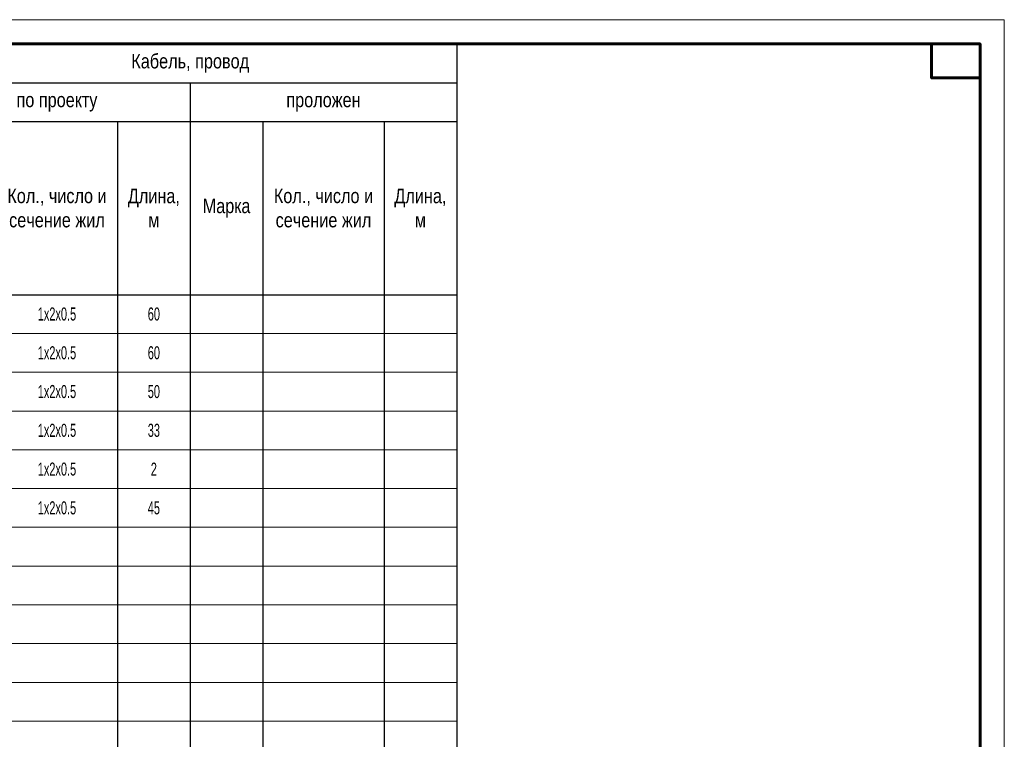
# Model space of a CAD drawing. Header units: millimetres. Extents: x 523431 to 527346, y -48565 to -47721.
# Tile 118 of 221: x 525434 to 525637, y -47869 to -47721. Entities that reach past the tile are written whole.
import ezdxf
from ezdxf.enums import TextEntityAlignment as Align

# ---------------------------------------------------------------- set-up
doc = ezdxf.new("R2010")
doc.units = ezdxf.units.MM
for name, color, linetype, lineweight in [('ВК-линия контур', 132, 'Continuous', 15), ('ВК-линия толстая', 30, 'Continuous', 60), ('ВК-Текст', 1, 'Continuous', 30)]:
    doc.layers.add(name, color=color, linetype=linetype, lineweight=lineweight)
doc.styles.get("Standard").update_dxf_attribs({"font": 'arial.ttf'})

# ---------------------------------------------------------------- blocks, each defined once
blk = doc.blocks.new('*U31')
at = {"layer": 'ВК-линия контур', "color": 0}
for p, q in [((-420, 297), (0, 297)), ((0, 297), (0, 0))]:
    blk.add_line(p, q, dxfattribs=at)
at = {"layer": 'ВК-линия толстая', "color": 0}
for points in [[(-400, 5), (-400, 292), (-5, 292), (-5, 5)], [(-5, 292), (-15, 292), (-15, 285), (-5, 285)]]:
    blk.add_lwpolyline(points, close=True, dxfattribs=at)
at = {"layer": 'ВК-Текст', "color": 0}
blk.add_attdef('ЛИСТ_АЛ', text='', height=2.5, dxfattribs=at).set_placement((-10, 288.5), align=Align.MIDDLE_CENTER)
at = {"layer": 'ВК-Текст', "color": 0, "ltscale": 0.5}
blk.add_attdef('ВЕРХНИЙ_ШИФР', text='', height=0.000005, rotation=180, dxfattribs=at).set_placement((-400, 278), align=Align.MIDDLE_CENTER)
at = {"layer": 'ВК-Текст', "color": 0, "flags": 12}
blk.add_attdef('ФОРМАТ_ЛИСТА', (-42, 1.56), '', height=2.5, dxfattribs=at)
blk = doc.blocks.new('A$C40681285')
at = {"linetype": 'Continuous', "ltscale": 200}
for p, q in [((0, 227.75), (287, 227.75)), ((287, 227.75), (287, 0)), ((20, 219.75), (287, 219.75)), ((232, 219.75), (232, 0)), ((177, 211.75), (287, 211.75)), ((217, 211.75), (217, 0)), ((247, 211.75), (247, 0)), ((272, 211.75), (272, 0)), ((0, 176), (287, 176))]:
    blk.add_line(p, q, dxfattribs=at)
at = {"color": 0, "lineweight": 20}
for p, q in [((0, 168), (287, 168)), ((0, 160), (287, 160)), ((0, 152), (287, 152)), ((0, 144), (287, 144)), ((0, 136), (287, 136)), ((0, 128), (287, 128)), ((0, 120), (287, 120)), ((0, 112), (287, 112)), ((0, 104), (287, 104)), ((0, 96), (287, 96)), ((0, 88), (287, 88))]:
    blk.add_line(p, q, dxfattribs=at)
at = {"ltscale": 100, "char_height": 3, "attachment_point": 5}
for s, insert, width in [('{\\W0.8;Кабель, провод}', (232, 223.75), 110), ('{\\W0.8;по проекту}', (204.5, 215.75), 55), ('{\\W0.8;проложен}', (259.5, 215.75), 55), ('{\\W0.8;Кол., число и сечение жил}', (204.5, 193.88), 25), ('{\\W0.8;Длина,\\Pм}', (224.5, 193.88), 15), ('{\\W0.8;Кол., число и сечение жил}', (259.5, 193.88), 25), ('{\\W0.8;Длина,\\Pм}', (279.5, 193.88), 15), ('{\\W0.8;Марка}', (239.5, 193.88), 15)]:
    blk.add_mtext(s, dxfattribs=dict(at, insert=insert, width=width))

msp = doc.modelspace()

# ---------------------------------------------------------------- block references
for name, p in [('*U31', (525637.29, -48017.75)), ('A$C40681285', (525237.29, -47953.5))]:
    msp.add_blockref(name, p)

# ---------------------------------------------------------------- texts
at = {"color": 0, "linetype": 'Continuous', "char_height": 2.7, "attachment_point": 5}
for s, insert, width in [('{\\W0.6;\\C256;1х2х0.5}', (525441.79, -47781.5), 25), ('{\\W0.6;60}', (525461.79, -47781.5), 15), ('{\\W0.6;\\C256;1х2х0.5}', (525441.79, -47789.5), 25), ('{\\W0.6;60}', (525461.79, -47789.5), 15), ('{\\W0.6;\\C256;1х2х0.5}', (525441.79, -47797.5), 25), ('{\\W0.6;50}', (525461.79, -47797.5), 15), ('{\\W0.6;\\C256;1х2х0.5}', (525441.79, -47805.5), 25), ('{\\W0.6;33}', (525461.79, -47805.5), 15), ('{\\W0.6;\\C256;1х2х0.5}', (525441.79, -47813.5), 25), ('{\\W0.6;2}', (525461.79, -47813.5), 15), ('{\\W0.6;\\C256;1х2х0.5}', (525441.79, -47821.5), 25), ('{\\W0.6;45}', (525461.79, -47821.5), 15)]:
    msp.add_mtext(s, dxfattribs=dict(at, insert=insert, width=width))

doc.saveas('drawing.dxf')
